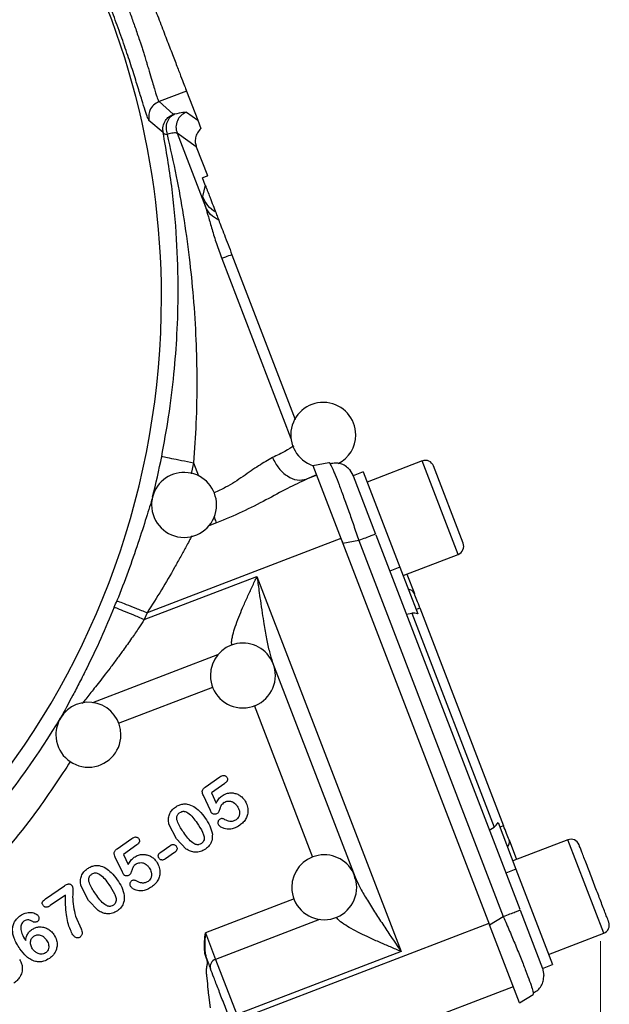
# Model space of a CAD drawing. Header units: inches. Extents: x 0.6 to 16.3, y 0.2 to 11.5.
# Tile 5 of 15: x 5.6 to 7, y 4.6 to 7.1. Entities that reach past the tile are written whole.
import ezdxf

# ---------------------------------------------------------------- set-up
doc = ezdxf.new("R2010")
doc.units = ezdxf.units.IN
doc.header["$MEASUREMENT"] = 0
doc.styles.add('SLDTEXTSTYLE0', font='TXT', dxfattribs={"width": 0.75})
doc.dimstyles.new('SLDDIMSTYLE0', dxfattribs={"dimtxt": 0.137795, "dimasz": 0.14, "dimexe": 0, "dimexo": 0.0625, "dimgap": 0.034449, "dimtad": 0, "dimdec": 1, "dimlfac": 1.5, "dimrnd": 1e-09, "dimzin": 12, "dimdsep": 46, "dimtxsty": 'SLDTEXTSTYLE0', "dimblk1": 'CLOSED', "dimblk2": 'CLOSED', "dimsah": 1, "dimcen": 0.09, "dimadec": 0, "dimazin": 3, "dimtfac": 1, "dimtdec": 1, "dimtofl": 0, "dimtmove": 0, "dimatfit": 3, "dimldrblk": 'CLOSED', "dimfxl": 0, "dimfrac": 2, "dimtolj": 1, "dimtzin": 12, "dimarcsym": 0})

# ---------------------------------------------------------------- blocks, each defined once
blk = doc.blocks.new('_Closed')
at = {"color": 0, "linetype": 'ByBlock', "lineweight": -2}
for p, q in [((-1, 0.166667), (0, 0)), ((-1, 0.166667), (-1, -0.166667)), ((0, 0), (-1, -0.166667)), ((0, 0), (-1, 0))]:
    blk.add_line(p, q, dxfattribs=at)
blk = doc.blocks.new('_D_10')
at = {"color": 7, "linetype": 'Continuous', "lineweight": 0}
for p, q in [((7.0082, 4.7954), (7.0082, 2.0712)), ((4.7893, 3.8061), (4.7893, 2.0712)), ((5.8078, 2.3091), (5.7658, 2.3091)), ((5.7658, 2.3091), (5.7658, 2.0903)), ((6.0114, 2.3091), (6.0534, 2.3091)), ((6.0534, 2.3091), (6.0534, 2.0903)), ((4.7893, 2.1106), (5.6449, 2.1106)), ((5.7658, 2.0903), (5.8078, 2.0903)), ((6.0534, 2.0903), (6.0114, 2.0903)), ((7.0082, 2.1106), (6.1743, 2.1106))]:
    blk.add_line(p, q, dxfattribs=at)
at = {"color": 7, "linetype": 'Continuous', "lineweight": 18, "xscale": 0.14, "yscale": 0.14, "rotation": 180.0000000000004}
blk.add_blockref('_Closed', (4.7893, 2.1106, 0.1653), dxfattribs=at)
at = {"color": 7, "linetype": 'Continuous', "lineweight": 18, "xscale": 0.14, "yscale": 0.14}
blk.add_blockref('_Closed', (7.0082, 2.1106, 0.1653), dxfattribs=at)
at = {"color": 7, "linetype": 'Continuous', "lineweight": 18, "char_height": 0.1378, "attachment_point": 1, "style": 'SLDTEXTSTYLE0'}
for s, insert in [('85', (5.8078, 2.2679)), ('3.3', (5.7823, 2.0618))]:
    blk.add_mtext(s, dxfattribs=dict(at, insert=insert))

msp = doc.modelspace()

# ---------------------------------------------------------------- linework, layer by layer
at = {"color": 7, "linetype": 'Continuous', "lineweight": 25}
for p, q in [((5.9885, 6.8904), (5.9208, 6.8644)), ((5.9885, 6.8904), (6.016, 6.8186)), ((5.9208, 6.8644), (5.9558, 6.8334)), ((5.9882, 6.8383), (6.016, 6.8186)), ((5.931, 6.788), (5.8961, 6.8183)), ((6.016, 6.8186), (6.024, 6.7979)), ((5.9652, 6.7867), (6.035, 6.605)), ((6.0126, 6.7531), (5.9652, 6.7867)), ((6.0126, 6.7531), (6.0398, 6.6823)), ((6.0395, 6.6811), (6.0277, 6.6766)), ((6.0345, 6.6588), (6.0277, 6.6766)), ((6.0398, 6.6823), (6.0395, 6.6811)), ((6.0402, 6.6813), (6.0398, 6.6823)), ((6.0345, 6.6588), (6.0281, 6.6306)), ((6.1004, 6.4871), (6.2564, 6.0808)), ((6.2999, 5.9675), (6.339, 5.9751)), ((6.5691, 5.9787), (6.4334, 5.9267)), ((6.2999, 5.9675), (6.3738, 5.7751)), ((6.3896, 5.9575), (6.399, 5.942)), ((6.4238, 5.9516), (6.3989, 5.942)), ((6.4238, 5.9516), (6.5139, 5.7169)), ((6.6697, 5.776), (6.5966, 5.9665)), ((6.3085, 5.945), (6.2837, 5.9336)), ((6.3091, 5.9434), (6.2837, 5.9336)), ((6.3989, 5.942), (6.454, 5.7985)), ((6.3688, 5.788), (5.8915, 5.6048)), ((6.3688, 5.788), (6.3724, 5.7785)), ((6.4129, 5.7827), (6.3738, 5.7751)), ((6.4129, 5.7827), (6.7686, 4.8561)), ((6.4548, 5.7964), (6.8089, 4.874)), ((6.3738, 5.7751), (6.7344, 4.8356)), ((6.5218, 5.6964), (6.6575, 5.7485)), ((6.5139, 5.7169), (6.489, 5.7074)), ((6.5139, 5.7169), (6.558, 5.602)), ((5.8846, 5.5878), (6.162, 5.6943)), ((6.162, 5.6943), (6.5169, 4.7698)), ((6.5311, 5.7), (6.5496, 5.6519)), ((6.5537, 5.6131), (6.5631, 5.6167)), ((6.5631, 5.6167), (6.7691, 5.0799)), ((5.8915, 5.6048), (5.8846, 5.5878)), ((6.5298, 5.6011), (6.5433, 5.6036)), ((6.5433, 5.6036), (6.7457, 5.0765)), ((6.2005, 5.4823), (6.4037, 4.953)), ((6.0342, 5.1745), (6.0709, 5.2002)), ((6.0827, 5.1841), (6.0497, 5.161)), ((6.0474, 5.117), (6.03, 5.1545)), ((6.0497, 5.161), (6.0616, 5.1356)), ((5.964, 5.0474), (5.9452, 5.084)), ((6.734, 5.0692), (6.7457, 5.0765)), ((6.7555, 5.0874), (6.7996, 4.9725)), ((6.7691, 5.0799), (6.7598, 5.0763)), ((5.8174, 5.0227), (5.8541, 5.0484)), ((5.866, 5.0323), (5.833, 5.0092)), ((5.9251, 5.015), (5.9471, 5.0304)), ((5.9877, 5.0224), (5.964, 5.0474)), ((6.7827, 5.0447), (6.8011, 4.9967)), ((6.9274, 5.0452), (6.7918, 4.9931)), ((5.8306, 4.9653), (5.8132, 5.0027)), ((5.833, 5.0092), (5.8448, 4.9839)), ((5.9588, 5.0136), (5.9369, 4.9982)), ((6.4035, 4.9481), (6.4023, 4.9566)), ((6.7996, 4.9725), (6.7747, 4.963)), ((6.7996, 4.9725), (6.8897, 4.7379)), ((5.6415, 4.8993), (5.6878, 4.9317)), ((5.7472, 4.8956), (5.7284, 4.9322)), ((5.6902, 4.909), (5.6529, 4.8829)), ((5.771, 4.8706), (5.7472, 4.8956)), ((5.715, 4.8571), (5.7288, 4.8259)), ((6.7344, 4.8356), (6.7686, 4.8561)), ((6.8097, 4.8719), (6.8648, 4.7283)), ((6.7333, 4.8385), (6.1171, 4.602)), ((6.8083, 4.6431), (6.7344, 4.8356)), ((6.0335, 4.7998), (6.034, 4.8052)), ((6.0342, 4.8052), (6.0338, 4.7998)), ((6.034, 4.8052), (6.0351, 4.8157)), ((6.0351, 4.8157), (6.0342, 4.8052)), ((6.0351, 4.8157), (6.0601, 4.7504)), ((6.8802, 4.7628), (7.0158, 4.8149)), ((6.0327, 4.7837), (6.0329, 4.7889)), ((6.0327, 4.7834), (6.0327, 4.7837)), ((6.0328, 4.7786), (6.0327, 4.781)), ((6.0329, 4.7889), (6.0331, 4.7943)), ((6.0331, 4.7943), (6.0335, 4.7998)), ((6.0333, 4.7889), (6.0332, 4.7837)), ((6.0332, 4.7837), (6.0332, 4.7834)), ((6.0332, 4.781), (6.0333, 4.7786)), ((6.0335, 4.7943), (6.0333, 4.7889)), ((6.0338, 4.7998), (6.0335, 4.7943)), ((6.0329, 4.7759), (6.0328, 4.7786)), ((6.0331, 4.7733), (6.0329, 4.7759)), ((6.0333, 4.7706), (6.0331, 4.7733)), ((6.0333, 4.7786), (6.0335, 4.776)), ((6.0336, 4.7679), (6.0333, 4.7706)), ((6.0335, 4.776), (6.0336, 4.7733)), ((6.0336, 4.7733), (6.0339, 4.7706)), ((6.034, 4.7651), (6.0336, 4.7679)), ((6.0339, 4.7706), (6.0342, 4.7679)), ((6.0345, 4.7625), (6.034, 4.7651)), ((6.0342, 4.7679), (6.0346, 4.7652)), ((6.0351, 4.7598), (6.0345, 4.7625)), ((6.0346, 4.7652), (6.0351, 4.7626)), ((6.0351, 4.7626), (6.0357, 4.76)), ((6.0357, 4.7572), (6.0351, 4.7598)), ((6.0357, 4.76), (6.0363, 4.7574)), ((6.0365, 4.7546), (6.0357, 4.7572)), ((6.0363, 4.7574), (6.0371, 4.7548)), ((6.5169, 4.7698), (6.1123, 4.6145)), ((6.0376, 4.7515), (6.0365, 4.7546)), ((6.0371, 4.7548), (6.0382, 4.7518)), ((6.0379, 4.7504), (6.0391, 4.7436)), ((6.0601, 4.7504), (6.1123, 4.6145)), ((6.8648, 4.7283), (6.8897, 4.7379)), ((6.0378, 4.71), (6.0398, 4.6906)), ((6.8648, 4.7284), (6.8682, 4.7106)), ((6.0424, 4.6628), (6.0468, 4.6307)), ((6.7929, 4.6831), (6.5125, 4.5755)), ((6.8083, 4.6431), (6.8424, 4.6636)), ((6.8424, 4.6678), (6.8424, 4.6636))]:
    msp.add_line(p, q, dxfattribs=at)
at = {"color": 8, "linetype": 'Continuous', "lineweight": 25}
for p, q in [((6.0754, 6.4776), (6.2457, 6.034)), ((6.0058, 5.9744), (5.9997, 5.9471)), ((6.0058, 5.9744), (6.0182, 5.9421)), ((6.6575, 5.7485), (6.5691, 5.9787)), ((6.0626, 5.8264), (6.0438, 5.8192)), ((5.7582, 5.3833), (6.0658, 5.5014)), ((5.8211, 5.3326), (6.053, 5.4216)), ((6.2992, 5.0018), (6.1555, 5.3762)), ((7.0158, 4.8149), (6.9274, 5.0452)), ((6.2534, 4.8995), (6.0351, 4.8157)), ((6.3163, 4.8488), (6.0601, 4.7504))]:
    msp.add_line(p, q, dxfattribs=at)
at = {"color": 7, "linetype": 'Continuous', "lineweight": 25, "flags": 128}
msp.add_lwpolyline([(6.0398, 4.6906), (6.0405, 4.6829), (6.0411, 4.6767)], dxfattribs=at)
at = {"color": 8, "linetype": 'Continuous', "lineweight": 25}
for start, end in [(0, 61.6004), (282.3996, 0)]:
    msp.add_arc((3.956, 6.3812), 1.9709, start, end, dxfattribs=at)
at = {"color": 7, "linetype": 'Continuous', "lineweight": 25}
for centre, radius, start, end in [((6.3252, 6.0431), 0.08, 0, 251.6728), ((6.3252, 6.0431), 0.08, 297.5471, 0), ((3.956, 6.3812), 2.0099, 345.8573, 348.7762), ((6.5767, 5.9588), 0.0213, 21, 111), ((5.9825, 5.8705), 0.08, 0, 166.0573), ((5.9825, 5.8705), 0.08, 166.0573, 180), ((5.9825, 5.8705), 0.08, 180, 0), ((6.6498, 5.7684), 0.0213, 291, 21), ((6.5329, 5.6443), 0.0183, 24.5917, 84.2084), ((3.956, 6.3812), 2.0055, 337.6391, 338.1425), ((6.1272, 5.4501), 0.08, 21.3073, 180), ((6.1272, 5.4501), 0.08, 0, 21.3073), ((6.1272, 5.4501), 0.08, 180, 0), ((5.7469, 5.3041), 0.08, 0, 149.1594), ((3.956, 6.3812), 2.0099, 311.0101, 328.9768), ((5.7469, 5.3041), 0.08, 149.1594, 180), ((5.7469, 5.3041), 0.08, 180, 0), ((6.7652, 5.0392), 0.0183, 317.7916, 17.4083), ((6.9351, 5.0252), 0.0213, 21, 111), ((6.3276, 4.928), 0.08, 21.0177, 180), ((6.3276, 4.928), 0.08, 0, 21.0177), ((6.3276, 4.928), 0.08, 180, 0), ((7.0082, 4.8348), 0.0213, 291, 21), ((6.0658, 4.7324), 0.0189, 107.4037, 196.8829)]:
    msp.add_arc(centre, radius, start, end, dxfattribs=at)
for centre, start_param, end_param in [((6.5496, 5.5737), 5.584963, 6.108652), ((6.7303, 5.1028), 3.316126, 3.839815)]:
    msp.add_ellipse(centre, major_axis=(-0.011, 0.0285), ratio=0.916331, start_param=start_param, end_param=end_param, dxfattribs=at)
for points, knots in [([(5.8961, 6.8183), (5.8951, 6.82), (5.893, 6.8233), (5.887, 6.8413), (5.8789, 6.8674), (5.8683, 6.9019), (5.8555, 6.9431), (5.8402, 6.9896), (5.8228, 7.0394), (5.8037, 7.0907), (5.7837, 7.1414), (5.7633, 7.19), (5.7435, 7.2348), (5.7255, 7.2739), (5.7103, 7.3065), (5.699, 7.3312), (5.6914, 7.3486), (5.6907, 7.3526), (5.6903, 7.3545)], [0, 0, 0, 0, 0.063306, 0.126311, 0.189209, 0.251748, 0.31372, 0.376165, 0.438759, 0.500359, 0.56197, 0.624387, 0.686902, 0.748702, 0.810746, 0.874031, 0.937456, 1, 1, 1, 1]), ([(5.7395, 7.3368), (5.7396, 7.3359), (5.7397, 7.334), (5.7426, 7.3268), (5.7473, 7.3163), (5.7537, 7.3025), (5.7617, 7.2858), (5.7708, 7.2668), (5.7797, 7.2478), (5.7881, 7.2295), (5.7962, 7.2116), (5.8084, 7.1841), (5.8234, 7.1488), (5.8391, 7.1098), (5.8517, 7.0763), (5.8623, 7.0465), (5.8703, 7.0231), (5.8757, 7.0064), (5.879, 6.9964), (5.8823, 6.986), (5.8859, 6.9746), (5.8894, 6.9632), (5.8931, 6.9511), (5.8978, 6.9354), (5.9031, 6.9174), (5.9084, 6.8995), (5.9134, 6.8826), (5.918, 6.8688), (5.9199, 6.8658), (5.9208, 6.8644)], [0, 0, 0, 0, 0.039223, 0.080835, 0.124852, 0.165709, 0.205078, 0.24976, 0.286555, 0.312099, 0.345103, 0.374668, 0.440756, 0.499758, 0.538344, 0.5801, 0.625033, 0.639249, 0.654427, 0.670567, 0.687669, 0.70882, 0.72691, 0.750006, 0.793996, 0.834451, 0.874983, 0.938848, 1, 1, 1, 1]), ([(5.9208, 6.8644), (5.9161, 6.8619), (5.9066, 6.8569), (5.8982, 6.8442), (5.8946, 6.8308), (5.8956, 6.8225), (5.8961, 6.8183)], [0, 0, 0, 0, 0.279846, 0.55926, 0.779591, 1, 1, 1, 1]), ([(5.931, 6.788), (5.9306, 6.7933), (5.9297, 6.8038), (5.9356, 6.8176), (5.9447, 6.8278), (5.9521, 6.8315), (5.9558, 6.8334)], [0, 0, 0, 0, 0.279846, 0.559282, 0.779604, 1, 1, 1, 1]), ([(5.9601, 6.834), (5.956, 6.8317), (5.9478, 6.827), (5.94, 6.8141), (5.9369, 6.7989), (5.9394, 6.7888), (5.9407, 6.7837)], [0, 0, 0, 0, 0.250166, 0.5, 0.749834, 1, 1, 1, 1]), ([(5.9601, 6.834), (5.959, 6.8337), (5.9567, 6.8332), (5.9561, 6.8333), (5.9558, 6.8334)], [0, 0, 0, 0, 0.501706, 1, 1, 1, 1]), ([(5.9601, 6.834), (5.9675, 6.8358), (5.9823, 6.8394), (5.9862, 6.8387), (5.9882, 6.8383)], [0, 0, 0, 0, 0.499968, 1, 1, 1, 1]), ([(6.024, 6.7979), (6.0208, 6.7946), (6.0146, 6.7882), (6.0103, 6.7759), (6.0094, 6.7639), (6.0116, 6.7566), (6.0126, 6.7531)], [0, 0, 0, 0, 0.278469, 0.537955, 0.77846, 1, 1, 1, 1]), ([(5.9274, 5.9899), (5.9334, 6.0226), (5.9459, 6.0903), (5.9582, 6.1912), (5.966, 6.294), (5.969, 6.4051), (5.9653, 6.5269), (5.9535, 6.6579), (5.9386, 6.7441), (5.931, 6.788)], [0, 0, 0, 0, 0.120024, 0.249205, 0.369646, 0.499267, 0.662186, 0.82805, 1, 1, 1, 1]), ([(5.931, 6.788), (5.9317, 6.787), (5.9332, 6.785), (5.9382, 6.7842), (5.9407, 6.7837)], [0, 0, 0, 0, 0.50124, 1, 1, 1, 1]), ([(5.9652, 6.7867), (5.9631, 6.7872), (5.9593, 6.788), (5.9463, 6.785), (5.9407, 6.7837)], [0, 0, 0, 0, 0.569736, 1, 1, 1, 1]), ([(5.9407, 6.7837), (5.9485, 6.7493), (5.9634, 6.6835), (5.9813, 6.5822), (5.9953, 6.4831), (6.0058, 6.3805), (6.0121, 6.2799), (6.0144, 6.1762), (6.0127, 6.075), (6.0081, 6.0069), (6.0058, 5.9744)], [0, 0, 0, 0, 0.132276, 0.252755, 0.383693, 0.503714, 0.633254, 0.753564, 0.882241, 1, 1, 1, 1]), ([(6.0345, 6.6588), (6.0346, 6.6586), (6.0348, 6.6581), (6.0352, 6.6569), (6.0361, 6.6547), (6.0379, 6.6499), (6.0419, 6.6395), (6.0509, 6.616), (6.0562, 6.6024), (6.0603, 6.5916)], [0, 0, 0, 0, 0.001753, 0.003662, 0.008308, 0.022226, 0.071773, 0.264734, 1, 1, 1, 1]), ([(6.0281, 6.6306), (6.0283, 6.6288), (6.0286, 6.6252), (6.0329, 6.6117), (6.035, 6.605)], [0, 0, 0, 0, 0.5000238, 1, 1, 1, 1]), ([(6.035, 6.605), (6.0374, 6.5971), (6.0425, 6.5809), (6.0513, 6.5493), (6.062, 6.5142), (6.0709, 6.4899), (6.0754, 6.4776)], [0, 0, 0, 0, 0.231235, 0.47735, 0.734702, 1, 1, 1, 1]), ([(6.0677, 6.5724), (6.0605, 6.5765), (6.0461, 6.5846), (6.0387, 6.5982), (6.035, 6.605)], [0, 0, 0, 0, 0.499884, 1, 1, 1, 1]), ([(6.0603, 6.5916), (6.0609, 6.59), (6.0621, 6.587), (6.0658, 6.5773), (6.0677, 6.5724)], [0, 0, 0, 0, 0.50001, 1, 1, 1, 1]), ([(6.0677, 6.5724), (6.0696, 6.5673), (6.0736, 6.5569), (6.0847, 6.5282), (6.094, 6.5038), (6.1004, 6.4871)], [0, 0, 0, 0, 0.240065, 0.482608, 1, 1, 1, 1]), ([(6.2529, 6.0154), (6.2467, 6.0114), (6.2354, 6.0041), (6.2113, 5.9925), (6.2002, 5.9871)], [0, 0, 0, 0, 0.537765, 1, 1, 1, 1]), ([(6.2002, 5.9871), (6.205, 5.978), (6.2144, 5.9597), (6.2364, 5.9402), (6.261, 5.9299), (6.2761, 5.9324), (6.2837, 5.9336)], [0, 0, 0, 0, 0.25016, 0.499999, 0.749838, 1, 1, 1, 1]), ([(6.339, 5.9751), (6.3396, 5.9751), (6.3403, 5.9751), (6.3421, 5.9714), (6.3423, 5.9711)], [0, 0, 0, 0, 0.929331, 1, 1, 1, 1]), ([(6.3897, 5.9575), (6.3864, 5.9607), (6.3798, 5.9673), (6.3677, 5.9726), (6.3549, 5.9745), (6.3464, 5.9724), (6.3422, 5.9714)], [0, 0, 0, 0, 0.24674, 0.496303, 0.747818, 1, 1, 1, 1]), ([(6.2837, 5.9336), (6.2684, 5.9263), (6.2368, 5.9113), (6.1838, 5.8822), (6.1257, 5.8524), (6.0839, 5.8352), (6.0626, 5.8264)], [0, 0, 0, 0, 0.231919, 0.478237, 0.735737, 1, 1, 1, 1]), ([(5.9049, 5.8901), (5.9001, 5.874), (5.8904, 5.8422), (5.8696, 5.7766), (5.8453, 5.7065), (5.8266, 5.6585), (5.8173, 5.6345)], [0, 0, 0, 0, 0.2522856, 0.5023137, 0.7513284, 1, 1, 1, 1]), ([(6.162, 5.6943), (6.1636, 5.6827), (6.1663, 5.6629), (6.1706, 5.6328), (6.1746, 5.6055), (6.1796, 5.5738), (6.1852, 5.5416), (6.1918, 5.5092), (6.1977, 5.4908), (6.2005, 5.4823)], [0, 0, 0, 0, 0.158501, 0.270352, 0.412994, 0.534884, 0.709814, 0.865945, 1, 1, 1, 1]), ([(5.8106, 5.6182), (5.7997, 5.5924), (5.7778, 5.5407), (5.7485, 5.4792), (5.7254, 5.4334), (5.7025, 5.3896), (5.6881, 5.3631), (5.6784, 5.3453)], [0, 0, 0, 0, 0.2483299, 0.4971773, 0.6247445, 0.7477642, 1, 1, 1, 1]), ([(6.0709, 5.2002), (6.0724, 5.2012), (6.0751, 5.2029), (6.079, 5.204), (6.0819, 5.2037), (6.0841, 5.2029), (6.086, 5.2015), (6.087, 5.2002), (6.0876, 5.1995)], [0, 0, 0, 0, 0.282934, 0.50493, 0.623902, 0.74031, 0.863108, 1, 1, 1, 1]), ([(6.0876, 5.1995), (6.0881, 5.1985), (6.0892, 5.1967), (6.0895, 5.1937), (6.0888, 5.191), (6.087, 5.1875), (6.0845, 5.1855), (6.0827, 5.1841)], [0, 0, 0, 0, 0.183279, 0.351291, 0.487715, 0.626452, 1, 1, 1, 1]), ([(6.03, 5.1545), (6.0292, 5.1561), (6.0279, 5.1591), (6.0271, 5.1634), (6.0276, 5.167), (6.0297, 5.171), (6.0324, 5.1731), (6.0342, 5.1745)], [0, 0, 0, 0, 0.234503, 0.424999, 0.564143, 0.705534, 1, 1, 1, 1]), ([(6.0616, 5.1356), (6.0636, 5.1393), (6.0674, 5.1462), (6.0733, 5.1513), (6.0761, 5.1537)], [0, 0, 0, 0, 0.5365978, 1, 1, 1, 1]), ([(6.0761, 5.1537), (6.0795, 5.1557), (6.0863, 5.1597), (6.0975, 5.1612), (6.1079, 5.16), (6.1169, 5.1565), (6.125, 5.1509), (6.1291, 5.1458), (6.1312, 5.1432)], [0, 0, 0, 0, 0.189633, 0.377225, 0.531677, 0.686431, 0.841432, 1, 1, 1, 1]), ([(5.9452, 5.084), (5.9445, 5.0881), (5.9433, 5.096), (5.9458, 5.1078), (5.9519, 5.1183), (5.9582, 5.1233), (5.9614, 5.1259)], [0, 0, 0, 0, 0.259674, 0.499599, 0.740044, 1, 1, 1, 1]), ([(5.9614, 5.1259), (5.9643, 5.1277), (5.9698, 5.1311), (5.9796, 5.1338), (5.9925, 5.1339), (6.0011, 5.1297), (6.0064, 5.1272)], [0, 0, 0, 0, 0.210064, 0.40673, 0.636388, 1, 1, 1, 1]), ([(6.0064, 5.1272), (6.0111, 5.1237), (6.022, 5.1157), (6.0299, 5.1047), (6.0344, 5.0985)], [0, 0, 0, 0, 0.435517, 1, 1, 1, 1]), ([(6.0811, 5.1368), (6.0796, 5.1357), (6.077, 5.1338), (6.0735, 5.1299), (6.0722, 5.1263), (6.0709, 5.1225), (6.0694, 5.118), (6.0677, 5.1129), (6.065, 5.1104), (6.0643, 5.1098)], [0, 0, 0, 0, 0.171852, 0.295519, 0.479505, 0.522121, 0.660092, 0.924058, 1, 1, 1, 1]), ([(6.0811, 5.1368), (6.0825, 5.1377), (6.0853, 5.1394), (6.0906, 5.1408), (6.0971, 5.1407), (6.1035, 5.138), (6.1091, 5.1337), (6.1118, 5.1301), (6.1132, 5.1282)], [0, 0, 0, 0, 0.133197, 0.26089, 0.437889, 0.641563, 0.810594, 1, 1, 1, 1]), ([(6.1132, 5.1282), (6.1154, 5.1245), (6.1188, 5.1187), (6.1196, 5.1093), (6.1179, 5.1027), (6.1146, 5.0975), (6.1119, 5.0954), (6.1105, 5.0943)], [0, 0, 0, 0, 0.333094, 0.522804, 0.73003, 0.861694, 1, 1, 1, 1]), ([(6.1312, 5.1432), (6.1333, 5.1396), (6.1379, 5.132), (6.1403, 5.1196), (6.1392, 5.1075), (6.1352, 5.0972), (6.1285, 5.0879), (6.1226, 5.0832), (6.1195, 5.0808)], [0, 0, 0, 0, 0.175084, 0.372936, 0.522991, 0.680744, 0.834974, 1, 1, 1, 1]), ([(5.9817, 5.0627), (5.9763, 5.0708), (5.9695, 5.0808), (5.9648, 5.0943), (5.9643, 5.1), (5.9653, 5.1043), (5.9672, 5.1084), (5.9698, 5.1105), (5.9715, 5.112)], [0, 0, 0, 0, 0.517491, 0.644361, 0.763599, 0.821417, 0.878289, 1, 1, 1, 1]), ([(5.9715, 5.112), (5.9734, 5.1131), (5.9761, 5.1147), (5.9802, 5.1154), (5.9836, 5.1153), (5.9875, 5.1141), (6.0001, 5.107), (6.0077, 5.096), (6.0144, 5.0865)], [0, 0, 0, 0, 0.115601, 0.168528, 0.220888, 0.298191, 0.38732, 1, 1, 1, 1]), ([(6.0344, 5.0985), (6.0386, 5.0924), (6.047, 5.0805), (6.0504, 5.0663), (6.0521, 5.0593)], [0, 0, 0, 0, 0.503045, 1, 1, 1, 1]), ([(6.05, 5.1118), (6.05, 5.1119), (6.0499, 5.112), (6.0496, 5.1125), (6.0488, 5.1142), (6.048, 5.1158), (6.0474, 5.117)], [0, 0, 0, 0, 0.036937, 0.098988, 0.298586, 1, 1, 1, 1]), ([(6.0643, 5.1098), (6.0632, 5.1092), (6.061, 5.108), (6.0569, 5.1078), (6.0536, 5.1087), (6.0513, 5.1102), (6.0504, 5.1113), (6.05, 5.1118)], [0, 0, 0, 0, 0.236677, 0.475461, 0.748137, 0.873577, 1, 1, 1, 1]), ([(6.0832, 5.0947), (6.0821, 5.0954), (6.08, 5.0966), (6.0765, 5.0974), (6.0729, 5.0972), (6.0708, 5.096), (6.0698, 5.0954)], [0, 0, 0, 0, 0.269873, 0.503674, 0.74621, 1, 1, 1, 1]), ([(6.0144, 5.0865), (6.0193, 5.0792), (6.0261, 5.0693), (6.0312, 5.0564), (6.0322, 5.0498), (6.0318, 5.0445), (6.0295, 5.0395), (6.0266, 5.0371), (6.0251, 5.0359)], [0, 0, 0, 0, 0.459258, 0.625449, 0.721822, 0.804294, 0.897797, 1, 1, 1, 1]), ([(6.0698, 5.0954), (6.0691, 5.0949), (6.0678, 5.0938), (6.0663, 5.0914), (6.0656, 5.0883), (6.0657, 5.0849), (6.0667, 5.0831), (6.0672, 5.0822)], [0, 0, 0, 0, 0.169265, 0.329746, 0.584665, 0.799584, 1, 1, 1, 1]), ([(6.1195, 5.0808), (6.1159, 5.0785), (6.1092, 5.0742), (6.0984, 5.071), (6.0891, 5.0709), (6.0806, 5.0725), (6.0731, 5.076), (6.0691, 5.0802), (6.0672, 5.0822)], [0, 0, 0, 0, 0.220766, 0.410738, 0.579411, 0.700331, 0.85842, 1, 1, 1, 1]), ([(6.1105, 5.0943), (6.1082, 5.093), (6.1034, 5.0903), (6.0958, 5.0901), (6.089, 5.0917), (6.0852, 5.0937), (6.0832, 5.0947)], [0, 0, 0, 0, 0.275975, 0.555787, 0.769362, 1, 1, 1, 1]), ([(5.8541, 5.0484), (5.8556, 5.0494), (5.8583, 5.0511), (5.8622, 5.0522), (5.8651, 5.0519), (5.8673, 5.0511), (5.8692, 5.0497), (5.8703, 5.0484), (5.8708, 5.0477)], [0, 0, 0, 0, 0.2829337, 0.5049296, 0.623902, 0.7403105, 0.8631081, 1, 1, 1, 1]), ([(5.8708, 5.0477), (5.8714, 5.0468), (5.8724, 5.0449), (5.8727, 5.0419), (5.8721, 5.0392), (5.8702, 5.0357), (5.8678, 5.0338), (5.866, 5.0323)], [0, 0, 0, 0, 0.183279, 0.351291, 0.487715, 0.626452, 1, 1, 1, 1]), ([(6.0251, 5.0359), (6.0231, 5.0348), (6.0203, 5.0332), (6.0161, 5.0327), (6.0125, 5.0331), (6.0084, 5.0345), (5.9959, 5.0423), (5.9883, 5.0532), (5.9817, 5.0627)], [0, 0, 0, 0, 0.115506, 0.169493, 0.224144, 0.3052, 0.39852, 1, 1, 1, 1]), ([(6.0521, 5.0593), (6.052, 5.0536), (6.0519, 5.0437), (6.0452, 5.0304), (6.0385, 5.0248), (6.0351, 5.0219)], [0, 0, 0, 0, 0.3898397, 0.6917125, 1, 1, 1, 1]), ([(5.9471, 5.0304), (5.9482, 5.0311), (5.9502, 5.0324), (5.9536, 5.0335), (5.9572, 5.0335), (5.9607, 5.0321), (5.9624, 5.0302), (5.9632, 5.0292)], [0, 0, 0, 0, 0.211914, 0.390583, 0.590124, 0.789394, 1, 1, 1, 1]), ([(5.9632, 5.0292), (5.9638, 5.0281), (5.965, 5.0261), (5.9653, 5.023), (5.9647, 5.0204), (5.9631, 5.017), (5.9606, 5.0151), (5.9588, 5.0136)], [0, 0, 0, 0, 0.196222, 0.379697, 0.503554, 0.628288, 1, 1, 1, 1]), ([(7.0281, 4.8424), (7.0276, 4.8437), (7.0269, 4.8457), (7.0223, 4.8575), (7.0176, 4.8698), (7.0117, 4.8851), (7.0032, 4.9073), (6.9916, 4.9377), (6.9799, 4.9681), (6.9714, 4.9902), (6.9655, 5.0055), (6.9608, 5.0178), (6.9562, 5.0297), (6.9555, 5.0316), (6.955, 5.0329)], [0, 0, 0, 0, 0.119728, 0.18418, 0.25, 0.31582, 0.380272, 0.5, 0.619728, 0.68418, 0.75, 0.81582, 0.880272, 1, 1, 1, 1]), ([(5.8132, 5.0027), (5.8125, 5.0043), (5.8111, 5.0073), (5.8103, 5.0116), (5.8108, 5.0153), (5.8129, 5.0192), (5.8156, 5.0213), (5.8174, 5.0227)], [0, 0, 0, 0, 0.234503, 0.424999, 0.564143, 0.705534, 1, 1, 1, 1]), ([(5.8448, 4.9839), (5.8469, 4.9876), (5.8506, 4.9944), (5.8566, 4.9995), (5.8593, 5.0019)], [0, 0, 0, 0, 0.536598, 1, 1, 1, 1]), ([(5.8593, 5.0019), (5.8627, 5.0039), (5.8696, 5.0079), (5.8808, 5.0094), (5.8911, 5.0083), (5.9001, 5.0047), (5.9083, 4.9991), (5.9123, 4.994), (5.9144, 4.9914)], [0, 0, 0, 0, 0.189633, 0.377225, 0.531677, 0.686431, 0.841432, 1, 1, 1, 1]), ([(5.9208, 4.9995), (5.9201, 5.0006), (5.9189, 5.0027), (5.9187, 5.006), (5.9194, 5.0087), (5.9212, 5.0119), (5.9235, 5.0137), (5.9251, 5.015)], [0, 0, 0, 0, 0.207215, 0.40045, 0.528208, 0.657368, 1, 1, 1, 1]), ([(5.9369, 4.9982), (5.9351, 4.9972), (5.9325, 4.9956), (5.9287, 4.9951), (5.9259, 4.9955), (5.923, 4.9968), (5.9215, 4.9986), (5.9208, 4.9995)], [0, 0, 0, 0, 0.3424988, 0.4885002, 0.6283714, 0.8091367, 1, 1, 1, 1]), ([(6.0351, 5.0219), (6.0311, 5.0196), (6.0231, 5.0151), (6.01, 5.0141), (5.9979, 5.0165), (5.9912, 5.0204), (5.9877, 5.0224)], [0, 0, 0, 0, 0.271533, 0.5410541, 0.7646123, 1, 1, 1, 1]), ([(5.7446, 4.9741), (5.7475, 4.9759), (5.753, 4.9793), (5.7629, 4.982), (5.7757, 4.9821), (5.7843, 4.9779), (5.7896, 4.9754)], [0, 0, 0, 0, 0.2100636, 0.40673, 0.6363884, 1, 1, 1, 1]), ([(5.7896, 4.9754), (5.7943, 4.9719), (5.8052, 4.9639), (5.8131, 4.9529), (5.8176, 4.9467)], [0, 0, 0, 0, 0.4355171, 1, 1, 1, 1]), ([(5.8643, 4.985), (5.8628, 4.9839), (5.8602, 4.982), (5.8567, 4.9781), (5.8554, 4.9745), (5.8541, 4.9707), (5.8526, 4.9662), (5.8509, 4.9611), (5.8482, 4.9586), (5.8476, 4.958)], [0, 0, 0, 0, 0.171852, 0.295519, 0.479505, 0.522121, 0.660092, 0.924058, 1, 1, 1, 1]), ([(5.8643, 4.985), (5.8657, 4.9859), (5.8685, 4.9876), (5.8738, 4.989), (5.8803, 4.9889), (5.8867, 4.9862), (5.8923, 4.9819), (5.895, 4.9783), (5.8965, 4.9764)], [0, 0, 0, 0, 0.1331975, 0.2608898, 0.4378893, 0.6415628, 0.8105941, 1, 1, 1, 1]), ([(5.8965, 4.9764), (5.8986, 4.9727), (5.902, 4.9669), (5.9029, 4.9575), (5.9012, 4.9509), (5.8978, 4.9457), (5.8951, 4.9436), (5.8937, 4.9425)], [0, 0, 0, 0, 0.333094, 0.522804, 0.73003, 0.861694, 1, 1, 1, 1]), ([(5.9144, 4.9914), (5.9166, 4.9878), (5.9212, 4.9802), (5.9236, 4.9678), (5.9224, 4.9558), (5.9184, 4.9454), (5.9118, 4.9361), (5.9058, 4.9314), (5.9027, 4.929)], [0, 0, 0, 0, 0.175084, 0.372936, 0.522991, 0.680744, 0.834974, 1, 1, 1, 1]), ([(5.7284, 4.9322), (5.7278, 4.9363), (5.7265, 4.9443), (5.7291, 4.956), (5.7351, 4.9665), (5.7414, 4.9715), (5.7446, 4.9741)], [0, 0, 0, 0, 0.259674, 0.4995987, 0.7400437, 1, 1, 1, 1]), ([(5.7649, 4.911), (5.7595, 4.919), (5.7527, 4.929), (5.7481, 4.9425), (5.7475, 4.9483), (5.7485, 4.9525), (5.7504, 4.9566), (5.753, 4.9587), (5.7547, 4.9602)], [0, 0, 0, 0, 0.517491, 0.644361, 0.763599, 0.821417, 0.878289, 1, 1, 1, 1]), ([(5.7547, 4.9602), (5.7566, 4.9613), (5.7593, 4.9629), (5.7634, 4.9636), (5.7668, 4.9635), (5.7707, 4.9623), (5.7834, 4.9552), (5.791, 4.9442), (5.7976, 4.9347)], [0, 0, 0, 0, 0.115601, 0.168528, 0.220888, 0.298191, 0.38732, 1, 1, 1, 1]), ([(5.8332, 4.96), (5.8332, 4.9601), (5.8331, 4.9602), (5.8328, 4.9607), (5.832, 4.9624), (5.8312, 4.964), (5.8306, 4.9653)], [0, 0, 0, 0, 0.036937, 0.098988, 0.298586, 1, 1, 1, 1]), ([(5.8476, 4.958), (5.8465, 4.9574), (5.8442, 4.9562), (5.8402, 4.956), (5.8368, 4.9569), (5.8345, 4.9584), (5.8337, 4.9595), (5.8332, 4.96)], [0, 0, 0, 0, 0.236677, 0.475461, 0.748137, 0.873577, 1, 1, 1, 1]), ([(6.4037, 4.953), (6.4073, 4.9449), (6.4151, 4.9273), (6.432, 4.8988), (6.4511, 4.8683), (6.4715, 4.8372), (6.4933, 4.8045), (6.5085, 4.7821), (6.5169, 4.7698)], [0, 0, 0, 0, 0.134031, 0.290113, 0.465126, 0.632231, 0.799032, 1, 1, 1, 1]), ([(5.6878, 4.9317), (5.6902, 4.9333), (5.6934, 4.9354), (5.6981, 4.9365), (5.7006, 4.9363), (5.7025, 4.9356), (5.7047, 4.9342), (5.7059, 4.9327), (5.7068, 4.9316)], [0, 0, 0, 0, 0.383549, 0.527671, 0.650129, 0.728408, 0.810961, 1, 1, 1, 1]), ([(5.7068, 4.9316), (5.7071, 4.9309), (5.7079, 4.9295), (5.7086, 4.9261), (5.7088, 4.9178), (5.7067, 4.8943), (5.7115, 4.873), (5.715, 4.8571)], [0, 0, 0, 0, 0.028645, 0.063717, 0.137778, 0.35762, 1, 1, 1, 1]), ([(5.7976, 4.9347), (5.8026, 4.9274), (5.8094, 4.9175), (5.8144, 4.9046), (5.8155, 4.898), (5.815, 4.8928), (5.8127, 4.8877), (5.8098, 4.8854), (5.8083, 4.8841)], [0, 0, 0, 0, 0.459258, 0.625449, 0.721822, 0.804294, 0.897797, 1, 1, 1, 1]), ([(5.8176, 4.9467), (5.8218, 4.9407), (5.8302, 4.9287), (5.8336, 4.9145), (5.8353, 4.9075)], [0, 0, 0, 0, 0.503045, 1, 1, 1, 1]), ([(5.853, 4.9436), (5.8523, 4.9431), (5.8511, 4.942), (5.8495, 4.9396), (5.8488, 4.9365), (5.8489, 4.9331), (5.8499, 4.9313), (5.8504, 4.9304)], [0, 0, 0, 0, 0.169265, 0.329746, 0.584665, 0.799584, 1, 1, 1, 1]), ([(5.9027, 4.929), (5.8991, 4.9267), (5.8924, 4.9224), (5.8816, 4.9192), (5.8723, 4.9191), (5.8638, 4.9207), (5.8563, 4.9243), (5.8523, 4.9284), (5.8504, 4.9304)], [0, 0, 0, 0, 0.220766, 0.410738, 0.579411, 0.700331, 0.85842, 1, 1, 1, 1]), ([(5.8664, 4.9429), (5.8653, 4.9436), (5.8632, 4.9448), (5.8597, 4.9456), (5.8561, 4.9454), (5.8541, 4.9442), (5.853, 4.9436)], [0, 0, 0, 0, 0.269873, 0.503674, 0.74621, 1, 1, 1, 1]), ([(5.8937, 4.9425), (5.8914, 4.9412), (5.8867, 4.9385), (5.879, 4.9383), (5.8722, 4.9399), (5.8684, 4.9419), (5.8664, 4.9429)], [0, 0, 0, 0, 0.275975, 0.555787, 0.769362, 1, 1, 1, 1]), ([(5.7088, 4.8106), (5.7067, 4.8147), (5.6984, 4.8302), (5.6908, 4.8637), (5.6904, 4.8929), (5.6902, 4.909)], [0, 0, 0, 0, 0.135892, 0.520593, 1, 1, 1, 1]), ([(5.8083, 4.8841), (5.8064, 4.883), (5.8036, 4.8814), (5.7993, 4.8809), (5.7957, 4.8813), (5.7916, 4.8827), (5.7792, 4.8905), (5.7715, 4.9015), (5.7649, 4.911)], [0, 0, 0, 0, 0.115506, 0.169493, 0.224144, 0.3052, 0.39852, 1, 1, 1, 1]), ([(5.8353, 4.9075), (5.8353, 4.9019), (5.8351, 4.8919), (5.8284, 4.8786), (5.8217, 4.873), (5.8183, 4.8701)], [0, 0, 0, 0, 0.3898397, 0.6917125, 1, 1, 1, 1]), ([(5.6352, 4.8836), (5.6346, 4.8845), (5.6336, 4.8861), (5.633, 4.8885), (5.6332, 4.8904), (5.6342, 4.8927), (5.6369, 4.8959), (5.6398, 4.898), (5.6415, 4.8993)], [0, 0, 0, 0, 0.163107, 0.296567, 0.369686, 0.44252, 0.681926, 1, 1, 1, 1]), ([(5.6529, 4.8829), (5.6509, 4.8816), (5.6481, 4.8798), (5.644, 4.8789), (5.6415, 4.879), (5.6396, 4.8796), (5.6373, 4.8809), (5.6361, 4.8825), (5.6352, 4.8836)], [0, 0, 0, 0, 0.352356, 0.492578, 0.617429, 0.705155, 0.795778, 1, 1, 1, 1]), ([(5.5782, 4.7762), (5.5728, 4.7847), (5.5637, 4.7992), (5.5594, 4.8198), (5.561, 4.8337), (5.5649, 4.8433), (5.571, 4.8517), (5.5765, 4.8559), (5.5793, 4.8582)], [0, 0, 0, 0, 0.326112, 0.552848, 0.666467, 0.776248, 0.883847, 1, 1, 1, 1]), ([(5.5793, 4.8582), (5.5833, 4.8605), (5.5915, 4.8654), (5.6034, 4.8667), (5.6123, 4.865), (5.6174, 4.8627), (5.6215, 4.86), (5.6232, 4.8578), (5.6241, 4.8568)], [0, 0, 0, 0, 0.27897, 0.579065, 0.704759, 0.829704, 0.918115, 1, 1, 1, 1]), ([(5.6217, 4.8439), (5.6223, 4.8444), (5.6235, 4.8453), (5.6247, 4.8472), (5.6255, 4.8493), (5.6258, 4.8517), (5.6255, 4.8543), (5.6246, 4.8559), (5.6241, 4.8568)], [0, 0, 0, 0, 0.158927, 0.308763, 0.458555, 0.617357, 0.808469, 1, 1, 1, 1]), ([(5.8183, 4.8701), (5.8143, 4.8678), (5.8064, 4.8633), (5.7932, 4.8624), (5.7811, 4.8648), (5.7744, 4.8686), (5.771, 4.8706)], [0, 0, 0, 0, 0.271533, 0.5410541, 0.7646123, 1, 1, 1, 1]), ([(5.5881, 4.8445), (5.5868, 4.8434), (5.5843, 4.8413), (5.5819, 4.8369), (5.5804, 4.8322), (5.5802, 4.8289), (5.5802, 4.8272)], [0, 0, 0, 0, 0.242754, 0.49871, 0.745763, 1, 1, 1, 1]), ([(5.6078, 4.8445), (5.6065, 4.8452), (5.6041, 4.8466), (5.5994, 4.8478), (5.5936, 4.8476), (5.5899, 4.8455), (5.5881, 4.8445)], [0, 0, 0, 0, 0.201649, 0.397139, 0.696123, 1, 1, 1, 1]), ([(5.6075, 4.8237), (5.6102, 4.8253), (5.6153, 4.8284), (5.6254, 4.8309), (5.6361, 4.8303), (5.6464, 4.8262), (5.6551, 4.8203), (5.6594, 4.8148), (5.6617, 4.812)], [0, 0, 0, 0, 0.148737, 0.292347, 0.495715, 0.660379, 0.828536, 1, 1, 1, 1]), ([(5.6217, 4.8439), (5.6209, 4.8434), (5.6192, 4.8424), (5.6158, 4.8418), (5.6117, 4.8421), (5.6091, 4.8437), (5.6078, 4.8445)], [0, 0, 0, 0, 0.194846, 0.390507, 0.687745, 1, 1, 1, 1]), ([(5.5802, 4.8272), (5.581, 4.8227), (5.583, 4.8118), (5.589, 4.8023), (5.5925, 4.7967)], [0, 0, 0, 0, 0.405495, 1, 1, 1, 1]), ([(5.5925, 4.7967), (5.5932, 4.8011), (5.5944, 4.8085), (5.6002, 4.8178), (5.6051, 4.8217), (5.6075, 4.8237)], [0, 0, 0, 0, 0.41651, 0.700386, 1, 1, 1, 1]), ([(5.6091, 4.7766), (5.6074, 4.7796), (5.6048, 4.7841), (5.604, 4.791), (5.6047, 4.797), (5.6074, 4.8031), (5.6111, 4.8062), (5.6127, 4.8076)], [0, 0, 0, 0, 0.295599, 0.445759, 0.593209, 0.815546, 1, 1, 1, 1]), ([(5.6127, 4.8076), (5.6138, 4.8083), (5.6161, 4.8097), (5.6205, 4.811), (5.6256, 4.8111), (5.6317, 4.8094), (5.638, 4.8054), (5.6414, 4.8011), (5.6432, 4.7988)], [0, 0, 0, 0, 0.113763, 0.225391, 0.378926, 0.537674, 0.754711, 1, 1, 1, 1]), ([(5.6617, 4.812), (5.6644, 4.8071), (5.669, 4.799), (5.6703, 4.7859), (5.6682, 4.7736), (5.6618, 4.7616), (5.6543, 4.7555), (5.6508, 4.7526)], [0, 0, 0, 0, 0.247997, 0.411942, 0.572253, 0.799425, 1, 1, 1, 1]), ([(5.7263, 4.8055), (5.7253, 4.8049), (5.7234, 4.8037), (5.7202, 4.8032), (5.7172, 4.8036), (5.7142, 4.805), (5.7113, 4.8073), (5.7097, 4.8095), (5.7088, 4.8106)], [0, 0, 0, 0, 0.169012, 0.324742, 0.464227, 0.607852, 0.788773, 1, 1, 1, 1]), ([(5.7288, 4.8259), (5.7296, 4.8239), (5.7311, 4.8203), (5.7319, 4.8155), (5.7314, 4.8121), (5.7303, 4.8096), (5.7286, 4.8073), (5.7271, 4.8061), (5.7263, 4.8055)], [0, 0, 0, 0, 0.293474, 0.5125859, 0.6310647, 0.7470372, 0.867838, 1, 1, 1, 1]), ([(5.6432, 4.7988), (5.6453, 4.7953), (5.6483, 4.7903), (5.6494, 4.7828), (5.649, 4.777), (5.6468, 4.771), (5.6434, 4.7681), (5.6416, 4.7666)], [0, 0, 0, 0, 0.333781, 0.482228, 0.627204, 0.812705, 1, 1, 1, 1]), ([(6.0327, 4.781), (6.0327, 4.7818), (6.0327, 4.7826), (6.0327, 4.7834), (6.0327, 4.7834)], [0, 0, 0, 0, 0.976669, 1, 1, 1, 1]), ([(6.0332, 4.7834), (6.0332, 4.7834), (6.0332, 4.7826), (6.0332, 4.7818), (6.0332, 4.781)], [0, 0, 0, 0, 0.023336, 1, 1, 1, 1]), ([(5.6508, 4.7526), (5.6462, 4.7499), (5.6386, 4.7454), (5.6264, 4.7437), (5.6155, 4.7451), (5.6047, 4.7497), (5.5911, 4.7595), (5.5834, 4.7694), (5.5782, 4.7762)], [0, 0, 0, 0, 0.184889, 0.303264, 0.421641, 0.563828, 0.707302, 1, 1, 1, 1]), ([(5.6416, 4.7666), (5.6398, 4.7655), (5.6363, 4.7635), (5.629, 4.7629), (5.6216, 4.7651), (5.6144, 4.7699), (5.6109, 4.7743), (5.6091, 4.7766)], [0, 0, 0, 0, 0.163515, 0.324095, 0.559498, 0.769825, 1, 1, 1, 1]), ([(5.5773, 4.7499), (5.5789, 4.7473), (5.582, 4.7421), (5.5847, 4.7311), (5.5838, 4.7188), (5.5787, 4.7071), (5.572, 4.6981), (5.5663, 4.6937), (5.5634, 4.6914)], [0, 0, 0, 0, 0.135402, 0.27064, 0.499547, 0.677854, 0.834903, 1, 1, 1, 1]), ([(6.0381, 4.7324), (6.038, 4.7319), (6.0376, 4.7298), (6.0369, 4.7261), (6.0367, 4.7229), (6.0367, 4.7213)], [0, 0, 0, 0, 0.14419, 0.571614, 1, 1, 1, 1]), ([(6.0382, 4.7517), (6.0382, 4.7517), (6.0382, 4.7517), (6.0381, 4.7516), (6.038, 4.7516), (6.0379, 4.7515), (6.0377, 4.7515), (6.0376, 4.7514), (6.0375, 4.7514)], [0, 0, 0, 0, 0.241257, 0.371634, 0.504461, 0.636491, 0.764592, 1, 1, 1, 1]), ([(6.0391, 4.7436), (6.0391, 4.7426), (6.0392, 4.7402), (6.0388, 4.7365), (6.0383, 4.7337), (6.0381, 4.7324)], [0, 0, 0, 0, 0.2485263, 0.6426757, 1, 1, 1, 1]), ([(6.0367, 4.7213), (6.037, 4.7177), (6.0374, 4.7139), (6.0378, 4.7101), (6.0378, 4.71)], [0, 0, 0, 0, 0.9520973, 1, 1, 1, 1]), ([(6.0936, 4.6073), (6.0891, 4.6192), (6.0797, 4.6435), (6.0667, 4.6774), (6.0554, 4.707), (6.0502, 4.7204), (6.0477, 4.7269)], [0, 0, 0, 0, 0.245536, 0.5, 0.754464, 1, 1, 1, 1]), ([(6.8425, 4.6677), (6.8463, 4.6699), (6.8539, 4.6742), (6.8621, 4.6845), (6.8675, 4.6967), (6.868, 4.706), (6.8683, 4.7106)], [0, 0, 0, 0, 0.252652, 0.503903, 0.753133, 1, 1, 1, 1]), ([(6.0411, 4.6767), (6.0411, 4.6762), (6.0413, 4.6739), (6.0416, 4.6715), (6.0419, 4.6684), (6.0421, 4.666), (6.0423, 4.6638), (6.0424, 4.6628)], [0, 0, 0, 0, 0.106694, 0.484809, 0.53197, 0.770241, 1, 1, 1, 1])]:
    msp.add_open_spline(points, degree=3, knots=knots, dxfattribs=at)
for points in [[(5.8071, 7.3627), (5.8078, 7.3611), (5.809, 7.3579), (5.8149, 7.3425), (5.8236, 7.32), (5.8349, 7.2903), (5.8486, 7.2548), (5.864, 7.2147), (5.8806, 7.1714), (5.8978, 7.1266), (5.915, 7.0817), (5.9317, 7.0384), (5.9471, 6.9983), (5.9607, 6.9628), (5.9721, 6.9331), (5.9807, 6.9106), (5.9866, 6.8952), (5.9879, 6.892), (5.9885, 6.8904)], [(5.9882, 6.8383), (5.9835, 6.8359), (5.9742, 6.831), (5.9652, 6.8177), (5.9613, 6.802), (5.9639, 6.7918), (5.9652, 6.7867)], [(6.0603, 6.5916), (6.0534, 6.5968), (6.0395, 6.6072), (6.0319, 6.6228), (6.0281, 6.6306)], [(6.1004, 6.4871), (6.0947, 6.485), (6.0832, 6.4806), (6.078, 6.4786), (6.0754, 6.4776)], [(5.9274, 5.9899), (5.9289, 5.9896), (5.9318, 5.9891), (5.9501, 5.9854), (5.9757, 5.9804), (5.9958, 5.9764), (6.0058, 5.9744)], [(6.454, 5.7985), (6.4534, 5.7982), (6.4522, 5.7978), (6.4431, 5.7942), (6.4297, 5.7891), (6.4185, 5.7848), (6.4129, 5.7827)], [(5.8173, 5.6345), (5.8187, 5.634), (5.8215, 5.6328), (5.8387, 5.6259), (5.8629, 5.6162), (5.882, 5.6086), (5.8915, 5.6048)], [(6.5631, 5.6167), (6.5606, 5.6233), (6.5555, 5.6365), (6.5515, 5.6468), (6.5496, 5.6519)], [(5.8846, 5.5878), (5.8751, 5.5917), (5.8561, 5.5995), (5.832, 5.6094), (5.8148, 5.6165), (5.812, 5.6176), (5.8106, 5.6182)], [(6.7827, 5.0447), (6.7807, 5.0498), (6.7767, 5.0601), (6.7717, 5.0733), (6.7691, 5.0799)], [(6.7686, 4.8561), (6.7742, 4.8582), (6.7854, 4.8625), (6.7987, 4.8677), (6.8079, 4.8712), (6.8091, 4.8717), (6.8097, 4.8719)], [(6.0382, 4.7517), (6.0401, 4.7468), (6.0438, 4.7371), (6.0464, 4.7303), (6.0477, 4.7269)]]:
    msp.add_open_spline(points, degree=3, dxfattribs=at)
at = {"color": 8, "linetype": 'Continuous', "lineweight": 25}
for points, knots in [([(6.2002, 5.9871), (6.1891, 5.9808), (6.1667, 5.9682), (6.1283, 5.9407), (6.0918, 5.9163), (6.066, 5.9048), (6.0564, 5.9005)], [0, 0, 0, 0, 0.2772996, 0.5560308, 0.8338525, 1, 1, 1, 1]), ([(6.3423, 5.9711), (6.3436, 5.9686), (6.3458, 5.9644), (6.3503, 5.9544), (6.3558, 5.9413), (6.3639, 5.9208), (6.3753, 5.8903), (6.3876, 5.8562), (6.4003, 5.8198), (6.4086, 5.7952), (6.4129, 5.7827)], [0, 0, 0, 0, 0.125024, 0.200601, 0.275598, 0.423758, 0.571923, 0.722297, 0.858111, 1, 1, 1, 1]), ([(6.0626, 5.8264), (6.0613, 5.8299), (6.0597, 5.8341), (6.0572, 5.8407), (6.0567, 5.8419)], [0, 0, 0, 0, 0.809583, 1, 1, 1, 1]), ([(6.0018, 5.7945), (5.9972, 5.786), (5.989, 5.7706), (5.974, 5.743), (5.9544, 5.7077), (5.927, 5.6607), (5.9034, 5.6236), (5.8915, 5.6048)], [0, 0, 0, 0, 0.168881, 0.30186, 0.445349, 0.719132, 1, 1, 1, 1]), ([(6.1004, 5.5243), (6.1, 5.5264), (6.0991, 5.5309), (6.1004, 5.54), (6.103, 5.5526), (6.1085, 5.5707), (6.1169, 5.593), (6.1271, 5.6176), (6.1381, 5.6426), (6.1501, 5.6686), (6.158, 5.6857), (6.162, 5.6943)], [0, 0, 0, 0, 0.057344, 0.119849, 0.187265, 0.308086, 0.448096, 0.574134, 0.721283, 0.860322, 1, 1, 1, 1]), ([(5.8846, 5.5878), (5.8801, 5.581), (5.8698, 5.5655), (5.8523, 5.5401), (5.8342, 5.5145), (5.8164, 5.4901), (5.8004, 5.4687), (5.785, 5.4485), (5.7711, 5.4306), (5.7554, 5.4108), (5.7419, 5.394), (5.7335, 5.3836), (5.7313, 5.381)], [0, 0, 0, 0, 0.089511, 0.204904, 0.34067, 0.438763, 0.544605, 0.644423, 0.733799, 0.812778, 0.95162, 1, 1, 1, 1]), ([(5.703, 5.2391), (5.6775, 5.2), (5.6123, 5.1), (5.5052, 4.9724), (5.4183, 4.891), (5.3845, 4.8594)], [0, 0, 0, 0, 0.281378, 0.720786, 1, 1, 1, 1]), ([(6.5169, 4.7698), (6.5082, 4.7735), (6.4908, 4.7809), (6.4645, 4.7922), (6.4396, 4.8034), (6.4156, 4.8148), (6.3944, 4.8259), (6.3755, 4.8374), (6.3624, 4.8468), (6.3587, 4.8528), (6.3576, 4.8545)], [0, 0, 0, 0, 0.1402564, 0.2798916, 0.4275818, 0.5541949, 0.6947372, 0.8161279, 0.9463135, 1, 1, 1, 1]), ([(6.7686, 4.8561), (6.7738, 4.8439), (6.7841, 4.8201), (6.7964, 4.7907), (6.8056, 4.7682), (6.8147, 4.7459), (6.8245, 4.7207), (6.8339, 4.6956), (6.8397, 4.6784), (6.8424, 4.6692), (6.8424, 4.6678), (6.8424, 4.6678)], [0, 0, 0, 0, 0.139643, 0.273304, 0.347684, 0.421493, 0.567307, 0.713124, 0.861116, 0.99478, 1, 1, 1, 1])]:
    msp.add_open_spline(points, degree=3, knots=knots, dxfattribs=at)

# ---------------------------------------------------------------- dimensions: what is measured, and where the dimension line sits
at = {"color": 7, "linetype": 'Continuous', "lineweight": 18}
dim = msp.add_linear_dim(base=(4.7893, 2.1106), p1=(7.0082, 4.8348), p2=(4.7893, 3.8455), dimstyle='SLDDIMSTYLE0', dxfattribs=at)
dim.commit()
dim.dimension.update_dxf_attribs({"geometry": '_D_10', "text_midpoint": (5.9096, 2.1106), "dimtype": 160})

doc.saveas('drawing.dxf')
